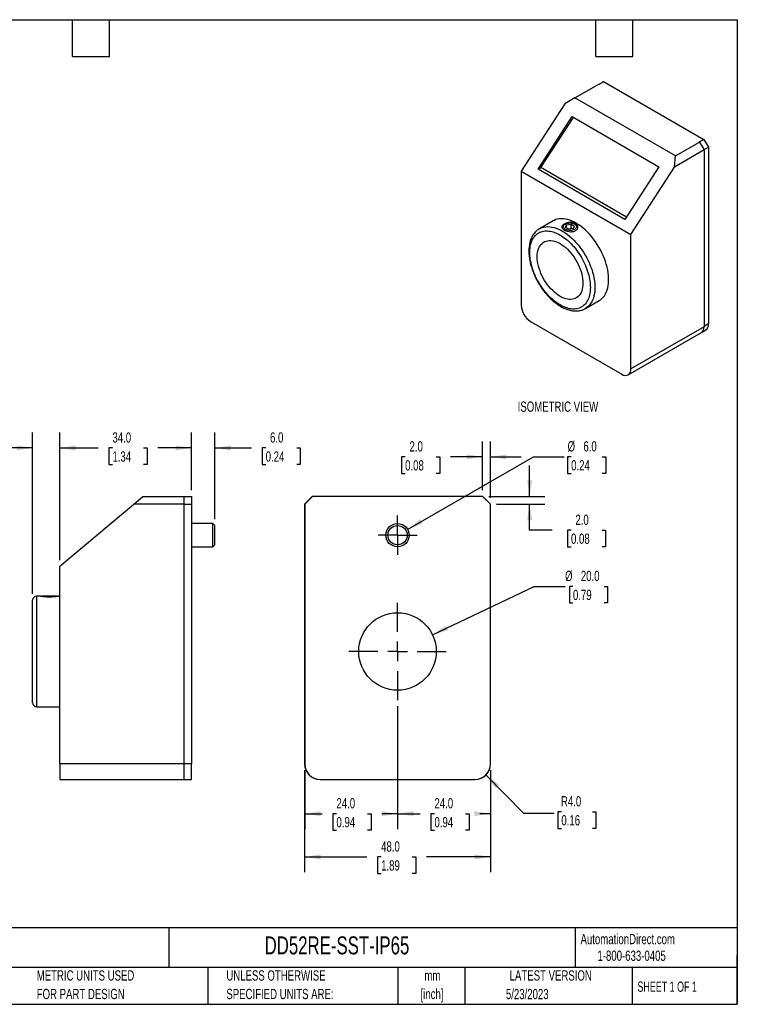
# Model space of a CAD drawing. Header units: millimetres. Extents: x 8 to 341, y 8 to 262.
# Tile 2 of 2: x 156 to 341, y 8 to 262. Entities that reach past the tile are written whole.
import ezdxf

# ---------------------------------------------------------------- set-up
doc = ezdxf.new("R2010")
doc.units = ezdxf.units.MM
doc.header["$LTSCALE"] = 1.25
doc.linetypes.add('CENTERX2', pattern=[20.32, 12.7, -2.54, 2.54, -2.54])
doc.layers.add('CENTER', color=40, linetype='CENTERX2')
doc.layers.add('DIMENSIONS', color=140, linetype='Continuous', lineweight=25)
doc.layers.add('TEXT', color=140, linetype='Continuous', lineweight=25)
doc.styles.add('SLDTEXTSTYLE0', font='TXT', dxfattribs={"width": 0.7})
doc.styles.add('SLDTEXTSTYLE1', font='TXT', dxfattribs={"width": 0.65})
doc.dimstyles.new('SLDDIMSTYLE0', dxfattribs={"dimtxt": 2.69751, "dimasz": 4.1275, "dimexe": 0, "dimexo": 0.0625, "dimgap": 0.674377, "dimtad": 0, "dimtih": 1, "dimtoh": 1, "dimrnd": 1e-09, "dimzin": 4, "dimdsep": 46, "dimtxsty": 'SLDTEXTSTYLE0', "dimsah": 1, "dimcen": 0.09, "dimadec": 0, "dimazin": 1, "dimtfac": 1, "dimtofl": 0, "dimtmove": 0, "dimatfit": 3, "dimfxl": 0, "dimfrac": 2, "dimtolj": 1, "dimtzin": 12, "dimarcsym": 0})
doc.dimstyles.new('SLDDIMSTYLE2', dxfattribs={"dimtxt": 2.69751, "dimasz": 4.1275, "dimexe": 0, "dimexo": 0.0625, "dimgap": 0.674377, "dimtad": 0, "dimtih": 1, "dimtoh": 1, "dimrnd": 1e-09, "dimzin": 4, "dimdsep": 46, "dimtxsty": 'SLDTEXTSTYLE0', "dimsah": 1, "dimcen": 0.09, "dimadec": 0, "dimazin": 1, "dimtfac": 1, "dimtmove": 0, "dimatfit": 0, "dimfxl": 0, "dimfrac": 2, "dimtolj": 1, "dimtzin": 12, "dimarcsym": 0})
doc.dimstyles.new('SLDDIMSTYLE3', dxfattribs={"dimtxt": 2.69751, "dimasz": 4.1275, "dimexe": 0, "dimexo": 0.0625, "dimgap": 0.674377, "dimtad": 0, "dimtih": 1, "dimtoh": 1, "dimrnd": 1e-09, "dimzin": 4, "dimdsep": 46, "dimtxsty": 'SLDTEXTSTYLE0', "dimsah": 1, "dimcen": 0, "dimadec": 0, "dimazin": 1, "dimtfac": 1, "dimtofl": 0, "dimtmove": 0, "dimatfit": 3, "dimfxl": 0, "dimfrac": 2, "dimtolj": 1, "dimtzin": 12, "dimarcsym": 0})
doc.dimstyles.new('SLDDIMSTYLE4', dxfattribs={"dimtxt": 2.69751, "dimasz": 4.1275, "dimexe": 0, "dimexo": 0.0625, "dimgap": 0.674377, "dimtad": 0, "dimtih": 1, "dimtoh": 1, "dimrnd": 1e-09, "dimzin": 4, "dimdsep": 46, "dimtxsty": 'SLDTEXTSTYLE0', "dimsah": 1, "dimcen": 0, "dimadec": 0, "dimazin": 1, "dimtfac": 1, "dimtofl": 0, "dimtmove": 0, "dimatfit": 3, "dimfxl": 0, "dimfrac": 2, "dimtolj": 1, "dimtzin": 12, "dimarcsym": 0})

# ---------------------------------------------------------------- blocks, each defined once
blk = doc.blocks.new('SW_NOTE_0')
at = {"layer": 'TEXT', "color": 0, "char_height": 2.646, "attachment_point": 2, "style": 'SLDTEXTSTYLE0'}
for s, insert in [('mm', (3.56, 3.41)), ('[inch]', (3.45, -1.37))]:
    blk.add_mtext(s, dxfattribs=dict(at, insert=insert))
blk = doc.blocks.new('SW_NOTE_0_1')
at = {"layer": 'TEXT', "color": 0, "char_height": 2.6458, "attachment_point": 1, "style": 'SLDTEXTSTYLE0'}
for s, insert in [('UNLESS OTHERWISE', (0, 3.41)), ('SPECIFIED UNITS ARE:', (0, -1.37))]:
    blk.add_mtext(s, dxfattribs=dict(at, insert=insert))
blk = doc.blocks.new('SW_NOTE_0_5')
at = {"layer": 'TEXT', "color": 0, "char_height": 2.6458, "attachment_point": 1, "style": 'SLDTEXTSTYLE0'}
for s, insert in [('METRIC UNITS USED', (0, 3.41)), ('FOR PART DESIGN', (0, -1.37))]:
    blk.add_mtext(s, dxfattribs=dict(at, insert=insert))
blk = doc.blocks.new('_D_7')
at = {"layer": 'DIMENSIONS'}
for p, q in [((200.54, 140.55), (200.54, 155.43)), ((206.54, 133.05), (206.54, 155.43)), ((200.54, 151.46), (192.6, 151.46)), ((206.54, 151.46), (216, 151.46)), ((219.66, 151.46), (218.75, 151.46)), ((218.75, 151.46), (218.75, 147.17)), ((227.67, 151.46), (228.58, 151.46)), ((228.58, 151.46), (228.58, 147.17)), ((218.75, 147.17), (219.66, 147.17)), ((228.58, 147.17), (227.67, 147.17))]:
    blk.add_line(p, q, dxfattribs=at)
for points in [[(200.54, 151.46), (196.41, 152.1), (196.41, 150.83)], [(206.54, 151.46), (210.67, 150.83), (210.67, 152.1)]]:
    blk.add_solid(points, dxfattribs=at)
at = {"layer": 'DIMENSIONS', "char_height": 2.646, "attachment_point": 1, "style": 'SLDTEXTSTYLE0'}
for s, insert in [('6.0', (220.78, 155.48)), ('0.24', (219.66, 150.58))]:
    blk.add_mtext(s, dxfattribs=dict(at, insert=insert))
blk = doc.blocks.new('_D_8')
at = {"layer": 'DIMENSIONS'}
for p, q in [((166.54, 122.55), (166.54, 155.43)), ((200.54, 140.55), (200.54, 155.43)), ((166.54, 151.46), (176.47, 151.46)), ((180.13, 151.46), (179.22, 151.46)), ((179.22, 151.46), (179.22, 147.17)), ((188.15, 151.46), (189.05, 151.46)), ((189.05, 151.46), (189.05, 147.17)), ((200.54, 151.46), (191.8, 151.46)), ((179.22, 147.17), (180.13, 147.17)), ((189.05, 147.17), (188.15, 147.17))]:
    blk.add_line(p, q, dxfattribs=at)
for points in [[(166.54, 151.46), (170.67, 150.83), (170.67, 152.1)], [(200.54, 151.46), (196.41, 152.1), (196.41, 150.83)]]:
    blk.add_solid(points, dxfattribs=at)
at = {"layer": 'DIMENSIONS', "char_height": 2.646, "attachment_point": 1, "style": 'SLDTEXTSTYLE0'}
for s, insert in [('34.0', (180.13, 155.48)), ('1.34', (180.13, 150.58))]:
    blk.add_mtext(s, dxfattribs=dict(at, insert=insert))
blk = doc.blocks.new('_D_9')
at = {"layer": 'DIMENSIONS'}
for p, q in [((159.54, 113.8), (159.54, 155.43)), ((166.54, 122.55), (166.54, 155.43)), ((138.34, 151.46), (137.44, 151.46)), ((137.44, 151.46), (137.44, 147.17)), ((146.36, 151.46), (147.27, 151.46)), ((147.27, 151.46), (147.27, 147.17)), ((159.54, 151.46), (150.01, 151.46)), ((166.54, 151.46), (174.48, 151.46)), ((137.44, 147.17), (138.34, 147.17)), ((147.27, 147.17), (146.36, 147.17))]:
    blk.add_line(p, q, dxfattribs=at)
for points in [[(159.54, 151.46), (155.41, 152.1), (155.41, 150.83)], [(166.54, 151.46), (170.67, 150.83), (170.67, 152.1)]]:
    blk.add_solid(points, dxfattribs=at)
at = {"layer": 'DIMENSIONS', "char_height": 2.646, "attachment_point": 1, "style": 'SLDTEXTSTYLE0'}
for s, insert in [('7.0', (139.47, 155.48)), ('0.28', (138.34, 150.58))]:
    blk.add_mtext(s, dxfattribs=dict(at, insert=insert))
blk = doc.blocks.new('_D_10')
at = {"layer": 'DIMENSIONS'}
for p, q in [((262.7, 103.26), (288.94, 115.75)), ((288.94, 115.75), (296.88, 115.75)), ((298.92, 115.75), (298.01, 115.75)), ((298.01, 115.75), (298.01, 111.47)), ((306.93, 115.75), (307.84, 115.75)), ((307.84, 115.75), (307.84, 111.47)), ((298.01, 111.47), (298.92, 111.47)), ((307.84, 111.47), (306.93, 111.47))]:
    blk.add_line(p, q, dxfattribs=at)
blk.add_solid([(262.7, 103.26), (266.7, 104.46), (266.16, 105.61)], dxfattribs=at)
at = {"layer": 'DIMENSIONS', "char_height": 2.646, "attachment_point": 1, "style": 'SLDTEXTSTYLE0'}
for s, insert in [('%%c', (296.88, 119.77)), ('20.0', (300.96, 119.77)), ('0.79', (298.92, 114.88))]:
    blk.add_mtext(s, dxfattribs=dict(at, insert=insert))
blk = doc.blocks.new('_D_11')
at = {"layer": 'DIMENSIONS'}
for p, q in [((256.27, 130.46), (288.7, 149.18)), ((288.7, 149.18), (296.64, 149.18)), ((298.45, 149.18), (297.54, 149.18)), ((297.54, 149.18), (297.54, 144.9)), ((306.46, 149.18), (307.37, 149.18)), ((307.37, 149.18), (307.37, 144.9)), ((297.54, 144.9), (298.45, 144.9)), ((307.37, 144.9), (306.46, 144.9))]:
    blk.add_line(p, q, dxfattribs=at)
blk.add_solid([(256.27, 130.46), (260.16, 131.97), (259.53, 133.07)], dxfattribs=at)
at = {"layer": 'DIMENSIONS', "char_height": 2.646, "attachment_point": 1, "style": 'SLDTEXTSTYLE0'}
for s, insert in [('%%c', (297.53, 153.2)), ('6.0', (301.61, 153.2)), ('0.24', (298.45, 148.31))]:
    blk.add_mtext(s, dxfattribs=dict(at, insert=insert))
blk = doc.blocks.new('_D_12')
at = {"layer": 'DIMENSIONS'}
for p, q in [((253.67, 84.83), (253.67, 53.15)), ((277.62, 68.37), (277.62, 53.15)), ((253.67, 57.11), (259.54, 57.11)), ((263.19, 57.11), (262.29, 57.11)), ((262.29, 57.11), (262.29, 52.83)), ((271.21, 57.11), (272.11, 57.11)), ((272.11, 57.11), (272.11, 52.83)), ((277.62, 57.11), (274.86, 57.11)), ((262.29, 52.83), (263.19, 52.83)), ((272.11, 52.83), (271.21, 52.83))]:
    blk.add_line(p, q, dxfattribs=at)
for points in [[(253.67, 57.11), (257.8, 56.48), (257.8, 57.75)], [(277.62, 57.11), (273.49, 57.75), (273.49, 56.48)]]:
    blk.add_solid(points, dxfattribs=at)
at = {"layer": 'DIMENSIONS', "char_height": 2.646, "attachment_point": 1, "style": 'SLDTEXTSTYLE0'}
for s, insert in [('24.0', (263.19, 61.13)), ('0.94', (263.19, 56.24))]:
    blk.add_mtext(s, dxfattribs=dict(at, insert=insert))
blk = doc.blocks.new('_D_13')
at = {"layer": 'DIMENSIONS'}
for p, q in [((253.67, 84.83), (253.67, 53.15)), ((229.72, 68.37), (229.72, 53.15)), ((229.72, 57.11), (234.25, 57.11)), ((237.91, 57.11), (237, 57.11)), ((237, 57.11), (237, 52.83)), ((245.92, 57.11), (246.83, 57.11)), ((246.83, 57.11), (246.83, 52.83)), ((253.67, 57.11), (249.58, 57.11)), ((237, 52.83), (237.91, 52.83)), ((246.83, 52.83), (245.92, 52.83))]:
    blk.add_line(p, q, dxfattribs=at)
for points in [[(229.72, 57.11), (233.85, 56.48), (233.85, 57.75)], [(253.67, 57.11), (249.54, 57.75), (249.54, 56.48)]]:
    blk.add_solid(points, dxfattribs=at)
at = {"layer": 'DIMENSIONS', "char_height": 2.646, "attachment_point": 1, "style": 'SLDTEXTSTYLE0'}
for s, insert in [('24.0', (237.91, 61.13)), ('0.94', (237.91, 56.24))]:
    blk.add_mtext(s, dxfattribs=dict(at, insert=insert))
blk = doc.blocks.new('_D_14')
at = {"layer": 'DIMENSIONS'}
for p, q in [((229.67, 68.37), (229.67, 41.99)), ((277.67, 68.37), (277.67, 41.99)), ((229.67, 45.96), (245.79, 45.96)), ((249.44, 45.96), (248.53, 45.96)), ((248.53, 45.96), (248.53, 41.67)), ((257.46, 45.96), (258.36, 45.96)), ((258.36, 45.96), (258.36, 41.67)), ((277.67, 45.96), (261.11, 45.96)), ((248.53, 41.67), (249.44, 41.67)), ((258.36, 41.67), (257.46, 41.67))]:
    blk.add_line(p, q, dxfattribs=at)
for points in [[(229.67, 45.96), (233.8, 45.33), (233.8, 46.6)], [(277.67, 45.96), (273.54, 46.6), (273.54, 45.33)]]:
    blk.add_solid(points, dxfattribs=at)
at = {"layer": 'DIMENSIONS', "char_height": 2.646, "attachment_point": 1, "style": 'SLDTEXTSTYLE0'}
for s, insert in [('48.0', (249.44, 49.98)), ('1.89', (249.44, 45.08))]:
    blk.add_mtext(s, dxfattribs=dict(at, insert=insert))
blk = doc.blocks.new('_D_15')
at = {"layer": 'DIMENSIONS'}
for p, q in [((276.43, 67.11), (286.18, 57.24)), ((286.18, 57.24), (294.11, 57.24)), ((295.93, 57.62), (295.02, 57.62)), ((295.02, 57.62), (295.02, 53.33)), ((303.94, 57.62), (304.85, 57.62)), ((304.85, 57.62), (304.85, 53.33)), ((295.02, 53.33), (295.93, 53.33)), ((304.85, 53.33), (303.94, 53.33))]:
    blk.add_line(p, q, dxfattribs=at)
blk.add_solid([(276.43, 67.11), (278.88, 63.73), (279.78, 64.62)], dxfattribs=at)
at = {"layer": 'DIMENSIONS', "char_height": 2.646, "attachment_point": 1, "style": 'SLDTEXTSTYLE0'}
for s, insert in [('R4.0', (295.82, 61.64)), ('0.16', (295.93, 56.74))]:
    blk.add_mtext(s, dxfattribs=dict(at, insert=insert))
blk = doc.blocks.new('_D_16')
at = {"layer": 'DIMENSIONS'}
for p, q in [((275.62, 140.55), (275.62, 153.14)), ((277.62, 138.55), (277.62, 153.14)), ((255.63, 149.17), (254.73, 149.17)), ((254.73, 149.17), (254.73, 144.88)), ((263.65, 149.17), (264.56, 149.17)), ((264.56, 149.17), (264.56, 144.88)), ((275.62, 149.17), (267.31, 149.17)), ((277.62, 149.17), (285.56, 149.17)), ((254.73, 144.88), (255.63, 144.88)), ((264.56, 144.88), (263.65, 144.88))]:
    blk.add_line(p, q, dxfattribs=at)
for points in [[(275.62, 149.17), (271.49, 149.8), (271.49, 148.53)], [(277.62, 149.17), (281.75, 148.53), (281.75, 149.8)]]:
    blk.add_solid(points, dxfattribs=at)
at = {"layer": 'DIMENSIONS', "char_height": 2.646, "attachment_point": 1, "style": 'SLDTEXTSTYLE0'}
for s, insert in [('2.0', (256.76, 153.18)), ('0.08', (255.63, 148.29))]:
    blk.add_mtext(s, dxfattribs=dict(at, insert=insert))
blk = doc.blocks.new('_D_17')
at = {"layer": 'DIMENSIONS'}
for p, q in [((287.73, 138.96), (287.73, 146.9)), ((277.26, 138.96), (291.7, 138.96)), ((279.21, 136.96), (291.7, 136.96)), ((287.73, 130.25), (287.73, 136.96)), ((293.56, 130.25), (287.73, 130.25)), ((298.42, 130.25), (297.52, 130.25)), ((297.52, 130.25), (297.52, 125.96)), ((306.44, 130.25), (307.35, 130.25)), ((307.35, 130.25), (307.35, 125.96)), ((297.52, 125.96), (298.42, 125.96)), ((307.35, 125.96), (306.44, 125.96))]:
    blk.add_line(p, q, dxfattribs=at)
for points in [[(287.73, 138.96), (288.37, 143.09), (287.1, 143.09)], [(287.73, 136.96), (287.1, 132.83), (288.37, 132.83)]]:
    blk.add_solid(points, dxfattribs=at)
at = {"layer": 'DIMENSIONS', "char_height": 2.646, "attachment_point": 1, "style": 'SLDTEXTSTYLE0'}
for s, insert in [('2.0', (299.55, 134.26)), ('0.08', (298.42, 129.37))]:
    blk.add_mtext(s, dxfattribs=dict(at, insert=insert))
blk = doc.blocks.new('SW_CENTERMARKSYMBOL_1')
at = {"layer": 'CENTER', "color": 0}
for p, q in [((0, 5.08), (0, 12.54)), ((-5.08, 0), (-12.54, 0)), ((0, 0), (-2.54, 0)), ((0, 0), (0, 2.54)), ((0, 0), (0, -2.54)), ((0, 0), (2.54, 0)), ((5.08, 0), (12.54, 0)), ((0, -5.08), (0, -12.54))]:
    blk.add_line(p, q, dxfattribs=at)
blk = doc.blocks.new('SW_CENTERMARKSYMBOL_2')
at = {"layer": 'CENTER', "color": 0}
for p, q in [((0, 2.54), (0, 5.04)), ((0, 0), (0, 2.54)), ((-2.54, 0), (-5.04, 0)), ((0, 0), (-2.54, 0)), ((0, 0), (0, -2.54)), ((0, 0), (2.54, 0)), ((2.54, 0), (5.04, 0)), ((0, -2.54), (0, -5.04))]:
    blk.add_line(p, q, dxfattribs=at)

msp = doc.modelspace()

# ---------------------------------------------------------------- linework, layer by layer
for p, q in [((299.403, 241.754), (305.619, 245.343)), ((305.619, 245.343), (305.648, 245.326)), ((305.648, 245.326), (306.827, 246.006)), ((306.827, 246.006), (332.695, 231.073)), ((299.403, 241.754), (296.82, 240.263)), ((325.33, 226.787), (299.403, 241.754)), ((296.82, 240.263), (285.584, 222.89)), ((289.935, 223.36), (298.713, 236.934)), ((290.637, 223.766), (299.034, 236.749)), ((298.713, 236.934), (321.105, 224.007)), ((325.33, 226.787), (331.546, 230.375)), ((331.517, 230.392), (332.695, 231.073)), ((331.517, 230.392), (331.546, 230.375)), ((331.546, 230.375), (332.725, 228.334)), ((332.695, 231.073), (333.874, 229.031)), ((332.71, 228.36), (333.874, 229.031)), ((333.874, 229.031), (333.874, 183.441)), ((332.725, 228.334), (325.104, 223.935)), ((325.104, 223.935), (325.33, 226.787)), ((332.725, 228.334), (332.725, 182.744)), ((289.935, 223.36), (290.637, 223.766)), ((312.709, 211.024), (290.637, 223.766)), ((321.105, 224.007), (312.327, 210.434)), ((313.869, 206.561), (325.104, 223.935)), ((285.584, 222.89), (313.869, 206.561)), ((285.584, 222.89), (285.584, 188.187)), ((312.327, 210.434), (289.935, 223.36)), ((293.789, 210.04), (290.254, 207.999)), ((296.951, 209.217), (296.662, 209.05)), ((296.974, 208.354), (297.285, 209.025)), ((297.824, 207.863), (296.974, 208.354)), ((297.285, 209.025), (298.447, 209.204)), ((297.285, 208.174), (297.285, 209.025)), ((298.447, 209.204), (299.297, 208.713)), ((298.447, 207.959), (298.447, 209.204)), ((298.986, 208.043), (299.297, 208.713)), ((299.609, 209.05), (299.32, 209.217)), ((290.254, 207.999), (290.279, 208.013)), ((298.986, 208.043), (297.824, 207.863)), ((313.869, 171.858), (313.869, 206.561)), ((302.128, 187.43), (305.663, 189.471)), ((287.941, 184.104), (311.512, 170.497)), ((333.874, 183.441), (332.725, 182.778)), ((313.178, 170.332), (332.034, 181.218)), ((332.725, 182.744), (313.869, 171.858)), ((332.241, 181.371), (333.183, 181.915)), ((185.609, 136.961), (187.992, 138.961)), ((187.992, 138.961), (198.541, 138.961)), ((198.541, 138.961), (198.541, 136.961)), ((198.541, 138.961), (200.541, 138.961)), ((200.541, 138.961), (200.541, 136.961)), ((231.672, 138.961), (229.672, 136.961)), ((231.722, 138.961), (229.722, 136.961)), ((231.722, 138.961), (231.672, 138.961)), ((275.622, 138.961), (231.722, 138.961)), ((277.622, 136.961), (275.622, 138.961)), ((275.672, 138.961), (275.622, 138.961)), ((277.672, 136.961), (275.672, 138.961)), ((166.541, 120.961), (185.609, 136.961)), ((198.541, 136.961), (185.609, 136.961)), ((198.541, 136.961), (198.541, 69.961)), ((198.541, 136.961), (200.541, 136.961)), ((200.541, 136.961), (200.541, 69.961)), ((229.672, 136.961), (229.672, 69.961)), ((229.722, 136.961), (229.722, 69.961)), ((277.622, 69.961), (277.622, 136.961)), ((277.672, 69.961), (277.672, 136.961)), ((206.041, 131.961), (200.541, 131.961)), ((206.541, 131.461), (206.041, 131.961)), ((206.041, 125.961), (206.041, 131.961)), ((206.541, 126.461), (206.541, 131.461)), ((200.541, 125.961), (206.041, 125.961)), ((206.041, 125.961), (206.541, 126.461)), ((166.541, 69.961), (166.541, 120.961)), ((161.347, 113.211), (160.541, 113.211)), ((160.541, 113.211), (160.541, 84.711)), ((161.831, 113.211), (161.763, 113.143)), ((165.85, 113.211), (161.831, 113.211)), ((165.918, 113.143), (165.85, 113.211)), ((166.541, 113.211), (166.332, 113.211)), ((160.541, 84.711), (166.541, 84.711)), ((198.541, 69.961), (166.541, 69.961)), ((166.541, 69.961), (166.541, 65.961)), ((198.541, 69.961), (198.541, 65.961)), ((200.541, 69.961), (198.541, 69.961)), ((200.541, 65.961), (200.541, 69.961)), ((166.541, 65.961), (198.541, 65.961)), ((198.541, 65.961), (200.541, 65.961)), ((233.722, 65.961), (273.622, 65.961))]:
    msp.add_line(p, q)
at = {"flags": 128}
for points in [[(290.279, 208.013), (290.515, 208.137), (290.955, 208.318), (291.421, 208.448), (291.909, 208.527), (292.418, 208.555), (292.944, 208.531), (293.486, 208.456), (294.041, 208.329), (294.606, 208.152), (295.179, 207.925), (295.756, 207.649), (296.336, 207.326), (296.915, 206.957), (297.49, 206.544), (298.059, 206.089), (298.62, 205.594), (299.168, 205.062), (299.703, 204.495), (300.221, 203.895), (300.719, 203.266), (301.197, 202.61), (301.65, 201.931), (302.077, 201.232), (302.476, 200.516), (302.845, 199.787), (303.183, 199.048), (303.487, 198.302), (303.756, 197.554), (303.99, 196.807), (304.186, 196.064), (304.344, 195.328), (304.463, 194.605), (304.543, 193.896), (304.583, 193.205), (304.583, 192.535), (304.543, 191.891), (304.463, 191.274), (304.344, 190.687), (304.186, 190.135), (303.99, 189.618), (303.756, 189.14), (303.487, 188.703), (303.183, 188.309), (302.845, 187.959), (302.476, 187.656), (302.128, 187.43)], [(305.663, 189.471), (306.012, 189.697), (306.381, 190), (306.718, 190.35), (307.022, 190.744), (307.292, 191.181), (307.525, 191.659), (307.721, 192.176), (307.879, 192.728), (307.998, 193.315), (308.078, 193.932), (308.118, 194.576), (308.118, 195.246), (308.078, 195.937), (307.998, 196.646), (307.879, 197.369), (307.721, 198.105), (307.525, 198.848), (307.292, 199.595), (307.022, 200.343), (306.718, 201.089), (306.381, 201.828), (306.012, 202.557), (305.612, 203.273), (305.185, 203.972), (304.732, 204.651), (304.255, 205.307), (303.756, 205.936), (303.239, 206.536), (302.704, 207.103), (302.155, 207.635), (301.595, 208.13), (301.026, 208.585), (300.45, 208.998), (299.871, 209.367), (299.292, 209.69), (298.714, 209.966), (298.142, 210.193), (297.576, 210.37), (297.022, 210.497), (296.48, 210.572), (295.953, 210.596), (295.445, 210.568), (294.956, 210.489), (294.491, 210.359), (294.051, 210.178), (293.789, 210.04)], [(296.951, 209.217), (297.189, 209.331), (297.459, 209.418), (297.752, 209.475), (298.058, 209.499), (298.367, 209.491), (298.668, 209.45), (298.95, 209.378), (299.205, 209.277), (299.424, 209.151), (299.598, 209.004), (299.723, 208.841), (299.794, 208.667), (299.808, 208.489), (299.766, 208.312), (299.667, 208.143), (299.517, 207.987), (299.32, 207.85), (299.082, 207.736), (298.812, 207.649), (298.519, 207.592), (298.213, 207.568), (297.904, 207.576), (297.603, 207.617), (297.321, 207.689), (297.066, 207.79), (296.847, 207.916), (296.672, 208.063), (296.548, 208.226), (296.477, 208.4), (296.463, 208.578), (296.505, 208.755), (296.604, 208.924), (296.754, 209.08), (296.951, 209.217)], [(289.709, 200.776), (289.729, 201.326), (289.789, 201.85), (289.889, 202.342), (290.028, 202.801), (290.205, 203.223), (290.419, 203.605), (290.669, 203.944), (290.952, 204.238), (291.266, 204.486), (291.611, 204.685), (291.982, 204.833), (292.379, 204.931), (292.797, 204.978), (293.235, 204.972), (293.688, 204.915), (294.155, 204.806), (294.632, 204.646), (295.115, 204.437), (295.602, 204.179), (296.088, 203.875), (296.571, 203.526), (297.048, 203.136), (297.515, 202.706), (297.969, 202.239), (298.406, 201.74), (298.825, 201.21), (299.221, 200.655), (299.593, 200.077), (299.937, 199.48), (300.252, 198.869), (300.535, 198.248), (300.784, 197.621), (300.998, 196.993), (301.175, 196.366), (301.314, 195.747), (301.414, 195.139), (301.474, 194.546), (301.494, 193.973), (301.474, 193.422), (301.414, 192.899), (301.314, 192.406), (301.175, 191.948), (300.998, 191.526), (300.784, 191.144), (300.535, 190.805), (300.252, 190.511), (299.937, 190.263), (299.593, 190.064), (299.221, 189.915), (298.825, 189.817), (298.406, 189.771), (297.969, 189.777), (297.515, 189.834), (297.048, 189.943), (296.571, 190.103), (296.088, 190.312), (295.602, 190.57), (295.115, 190.874), (294.632, 191.223), (294.155, 191.613), (293.688, 192.043), (293.235, 192.509), (292.797, 193.009), (292.379, 193.538), (291.982, 194.094), (291.611, 194.672), (291.266, 195.269), (290.952, 195.879), (290.669, 196.5), (290.419, 197.127), (290.205, 197.756), (290.028, 198.382), (289.889, 199.002), (289.789, 199.61), (289.729, 200.203), (289.709, 200.776)]]:
    msp.add_lwpolyline(points, dxfattribs=at)
for centre, radius in [((253.672, 128.961), 3), ((253.672, 128.961), 2.5), ((253.672, 98.961), 10)]:
    msp.add_circle(centre, radius)
for centre, radius, start, end in [((297.142, 208.042), 1.116, 115.45284, 164.51364), ((299.129, 208.047), 1.112, 13.17127, 64.42619), ((290.702, 188.419), 5.123, 182.60548, 237.39452), ((332.197, 183.281), 1.685, 305.84152, 5.47066), ((331.145, 182.539), 1.593, 303.93673, 7.37545), ((312.432, 171.625), 1.456, 230.79671, 9.21404), ((160.541, 112.211), 1, 90, 180), ((160.541, 85.711), 1, 180, 270), ((233.672, 69.961), 4, 180, 270), ((233.722, 69.961), 4, 180, 270), ((273.622, 69.961), 4, 270, 0), ((273.672, 69.961), 4, 270, 0)]:
    msp.add_arc(centre, radius, start, end)
for points, knots in [([(296.303, 207.95), (296.237, 208.014), (296.184, 208.08), (296.104, 208.215), (296.077, 208.283), (296.035, 208.488), (296.061, 208.627), (296.178, 208.828), (296.23, 208.895), (296.358, 209.023), (296.433, 209.084), (296.605, 209.203), (296.703, 209.259), (296.913, 209.363), (297.025, 209.411), (297.388, 209.54), (297.651, 209.604), (298.059, 209.658), (298.195, 209.668), (298.465, 209.672), (298.601, 209.666), (298.862, 209.638), (298.987, 209.615), (299.229, 209.553), (299.344, 209.513), (299.661, 209.37), (299.84, 209.241), (300.033, 209.018), (300.087, 208.937), (300.167, 208.771), (300.194, 208.685), (300.222, 208.51), (300.222, 208.42), (300.197, 208.245), (300.171, 208.158), (300.093, 207.99), (300.041, 207.91), (299.914, 207.76), (299.838, 207.689), (299.665, 207.563), (299.57, 207.507), (299.36, 207.41), (299.245, 207.369), (299.005, 207.305), (298.88, 207.282), (298.619, 207.252), (298.484, 207.245), (298.08, 207.25), (297.802, 207.286), (297.412, 207.377), (297.283, 207.415), (297.042, 207.499), (296.929, 207.546), (296.716, 207.65), (296.618, 207.706), (296.444, 207.824), (296.368, 207.885), (296.303, 207.95)], [0, 0, 0, 0, 0.03125, 0.03125, 0.0625, 0.0625, 0.125, 0.125, 0.15625, 0.15625, 0.1875, 0.1875, 0.21875, 0.21875, 0.25, 0.25, 0.3125, 0.3125, 0.34375, 0.34375, 0.375, 0.375, 0.40625, 0.40625, 0.4375, 0.4375, 0.5, 0.5, 0.53125, 0.53125, 0.5625, 0.5625, 0.59375, 0.59375, 0.625, 0.625, 0.65625, 0.65625, 0.6875, 0.6875, 0.71875, 0.71875, 0.75, 0.75, 0.78125, 0.78125, 0.8125, 0.8125, 0.875, 0.875, 0.90625, 0.90625, 0.9375, 0.9375, 0.96875, 0.96875, 1, 1, 1, 1]), ([(290.285, 208.01), (290.212, 207.969), (289.998, 207.851), (289.669, 207.606), (289.297, 207.275), (288.965, 206.905), (288.671, 206.507), (288.417, 206.087), (288.193, 205.633), (288.001, 205.149), (287.843, 204.636), (287.717, 204.098), (287.626, 203.535), (287.569, 202.952), (287.545, 202.35), (287.555, 201.733), (287.598, 201.102), (287.673, 200.461), (287.78, 199.812), (287.918, 199.157), (288.085, 198.501), (288.28, 197.846), (288.501, 197.199), (288.743, 196.569), (288.996, 195.973), (289.233, 195.462), (289.456, 195.012), (289.684, 194.577), (289.855, 194.275), (289.948, 194.111)], [0, 0, 0, 0, 0.0207396, 0.0608593, 0.1017666, 0.1436321, 0.1821043, 0.2209123, 0.2600376, 0.2994353, 0.3390435, 0.3787959, 0.4186306, 0.4584953, 0.4983484, 0.5381489, 0.5778747, 0.6175067, 0.6570237, 0.6963973, 0.7355834, 0.7745046, 0.813012, 0.8507797, 0.8869465, 0.9199022, 0.9433072, 0.9692348, 1, 1, 1, 1]), ([(287.794, 201.882), (287.794, 201.332), (287.884, 200.147), (288.302, 198.225), (289.027, 196.191), (290.041, 194.164), (291.29, 192.271), (292.689, 190.627), (294.144, 189.303), (295.602, 188.308), (297.059, 187.621), (298.514, 187.264), (299.913, 187.293), (301.162, 187.744), (302.176, 188.6), (302.901, 189.798), (303.319, 191.236), (303.453, 192.842), (303.319, 194.602), (302.901, 196.524), (302.176, 198.558), (301.162, 200.585), (299.913, 202.477), (298.514, 204.122), (297.059, 205.445), (295.602, 206.441), (294.144, 207.128), (292.689, 207.485), (291.29, 207.455), (290.041, 207.005), (289.027, 206.149), (288.302, 204.951), (287.884, 203.512), (287.794, 202.432), (287.794, 201.882)], [0, 0, 0, 0, 0.029129, 0.0600028, 0.0921602, 0.125, 0.1578398, 0.1899972, 0.220871, 0.25, 0.279129, 0.3100028, 0.3421602, 0.375, 0.4078398, 0.4399972, 0.470871, 0.5, 0.529129, 0.5600028, 0.5921602, 0.625, 0.6578398, 0.6899972, 0.720871, 0.75, 0.779129, 0.8100028, 0.8421602, 0.875, 0.9078398, 0.9399972, 0.970871, 1, 1, 1, 1]), ([(289.948, 194.111), (290.083, 193.882), (290.273, 193.561), (290.572, 193.098), (290.833, 192.709), (291.157, 192.257), (291.509, 191.795), (291.889, 191.327), (292.293, 190.862), (292.718, 190.406), (293.16, 189.965), (293.619, 189.542), (294.09, 189.141), (294.572, 188.765), (295.064, 188.416), (295.562, 188.097), (296.066, 187.808), (296.574, 187.553), (297.084, 187.332), (297.594, 187.147), (298.103, 187), (298.609, 186.891), (299.109, 186.823), (299.603, 186.795), (300.088, 186.809), (300.563, 186.866), (301.026, 186.966), (301.473, 187.112), (301.842, 187.268), (302.05, 187.392), (302.124, 187.435)], [0, 0, 0, 0, 0.0434535, 0.0610291, 0.0901821, 0.1203998, 0.1527622, 0.1864744, 0.2212174, 0.256738, 0.2928587, 0.32945, 0.3664168, 0.4036878, 0.4412094, 0.4789402, 0.5168481, 0.5549069, 0.5930902, 0.6313714, 0.6697274, 0.7081355, 0.7465751, 0.7850326, 0.8235083, 0.8620249, 0.9006359, 0.939431, 0.9785372, 1, 1, 1, 1]), ([(159.541, 85.711), (159.541, 85.712), (159.541, 85.713), (159.541, 85.727), (159.541, 85.75), (159.541, 85.781), (159.541, 85.822), (159.541, 85.872), (159.541, 85.983), (159.541, 86.206), (159.541, 86.627), (159.541, 87.175), (159.541, 88.086), (159.541, 89.525), (159.541, 91.644), (159.541, 94.018), (159.541, 96.488), (159.541, 98.961), (159.541, 101.433), (159.541, 103.903), (159.541, 106.278), (159.541, 108.396), (159.541, 109.836), (159.541, 110.746), (159.541, 111.294), (159.541, 111.715), (159.541, 111.958), (159.541, 112.091), (159.541, 112.16), (159.541, 112.203), (159.541, 112.208), (159.541, 112.211)], [0, 0, 0, 0, 0.0083412, 0.0166693, 0.0249898, 0.0333084, 0.041631, 0.0499632, 0.0583107, 0.0892003, 0.1201025, 0.1522798, 0.1844697, 0.2501186, 0.3157675, 0.3800521, 0.4417709, 0.5000017, 0.5582325, 0.6199513, 0.684236, 0.7498848, 0.8155337, 0.847711, 0.8799009, 0.9107905, 0.9416927, 0.95628, 0.97084, 0.9854031, 1, 1, 1, 1]), ([(166.332, 113.209), (166.334, 113.209), (166.34, 113.21), (166.273, 113.199), (166.138, 113.176), (165.933, 113.144), (165.672, 113.108), (165.358, 113.07), (165.007, 113.036), (164.621, 113.009), (164.216, 112.993), (163.795, 112.988), (163.377, 112.995), (162.966, 113.015), (162.584, 113.044), (162.235, 113.08), (161.937, 113.117), (161.69, 113.153), (161.505, 113.183), (161.388, 113.202), (161.336, 113.212), (161.345, 113.21), (161.347, 113.21)], [0, 0, 0, 0, 0.0252857, 0.0783121, 0.1329241, 0.1860384, 0.2407011, 0.2931459, 0.3470685, 0.3991214, 0.4526561, 0.5052067, 0.5593132, 0.6124785, 0.6672285, 0.7201656, 0.7746247, 0.826873, 0.8805912, 0.9327275, 0.9863663, 1, 1, 1, 1])]:
    msp.add_open_spline(points, degree=3, knots=knots)
at = {"layer": 'TEXT'}
for p, q in [((7.937, 261.937), (341.312, 261.937)), ((169.863, 252.412), (169.863, 261.937)), ((179.387, 252.412), (179.387, 261.937)), ((304.8, 252.412), (304.8, 261.937)), ((314.325, 252.412), (314.325, 261.937)), ((341.312, 261.937), (341.312, 7.937)), ((169.863, 252.412), (179.387, 252.412)), ((304.8, 252.412), (314.325, 252.412)), ((341.312, 27.658), (7.937, 27.658)), ((194.699, 27.658), (194.699, 17.462)), ((299.469, 27.658), (299.469, 17.462)), ((341.312, 7.937), (341.312, 20.637)), ((341.312, 17.462), (7.937, 17.462)), ((204.725, 17.462), (204.725, 7.937)), ((253.78, 17.462), (253.78, 7.937)), ((271.015, 17.462), (271.015, 7.937)), ((314.186, 17.462), (314.186, 7.937)), ((7.937, 7.937), (341.312, 7.937))]:
    msp.add_line(p, q, dxfattribs=at)

# ---------------------------------------------------------------- block references
at = {"layer": 'CENTER'}
for name, p in [('SW_CENTERMARKSYMBOL_2', (253.672, 128.961)), ('SW_CENTERMARKSYMBOL_1', (253.672, 98.961))]:
    msp.add_blockref(name, p, dxfattribs=at)
at = {"layer": 'TEXT'}
for name, p in [('SW_NOTE_0_5', (160.598, 13.294)), ('SW_NOTE_0_1', (209.51, 13.294)), ('SW_NOTE_0', (259.108, 13.291))]:
    msp.add_blockref(name, p, dxfattribs=at)

# ---------------------------------------------------------------- texts
for s, insert, char_height, attachment_point, style in [('ISOMETRIC VIEW', (284.66, 163.433), 2.64583, 1, 'SLDTEXTSTYLE0'), ('DD52RE-SST-IP65', (219.377, 25.455), 4.63021, 1, 'SLDTEXTSTYLE0'), ('AutomationDirect.com', (300.869, 26.096), 2.64583, 1, 'SLDTEXTSTYLE0'), ('1-800-633-0405', (305.239, 21.796), 2.64583, 1, 'SLDTEXTSTYLE0'), ('LATEST VERSION', (293.19, 16.705), 2.64583, 2, 'SLDTEXTSTYLE0'), ('SHEET 1 OF 1', (315.552, 13.814), 2.64583, 1, 'SLDTEXTSTYLE1'), ('5/23/2023', (287.127, 11.909), 2.6458, 2, 'SLDTEXTSTYLE0')]:
    msp.add_mtext(s, dxfattribs=dict(at, insert=insert, char_height=char_height, attachment_point=attachment_point, style=style))

# ---------------------------------------------------------------- dimensions: what is measured, and where the dimension line sits
at = {"layer": 'DIMENSIONS'}
for base, p1, p2, dimstyle, picture, middle in [((159.541, 151.461), (166.541, 120.961), (159.541, 112.211), 'SLDDIMSTYLE2', '_D_9', (142.352, 151.461)), ((166.541, 151.461), (200.541, 138.961), (166.541, 120.961), 'SLDDIMSTYLE0', '_D_8', (184.138, 151.461)), ((200.541, 151.461), (206.541, 131.461), (200.541, 138.961), 'SLDDIMSTYLE2', '_D_7', (223.665, 151.461)), ((277.622, 149.17), (275.622, 138.961), (277.622, 136.961), 'SLDDIMSTYLE2', '_D_16', (259.642, 149.17)), ((229.722, 57.114), (253.672, 86.421), (229.722, 69.961), 'SLDDIMSTYLE0', '_D_13', (241.916, 57.114)), ((253.672, 57.114), (277.622, 69.961), (253.672, 86.421), 'SLDDIMSTYLE0', '_D_12', (267.199, 57.114))]:
    dim = msp.add_linear_dim(base=base, p1=p1, p2=p2, dimstyle=dimstyle, dxfattribs=at)
    dim.commit()
    dim.dimension.update_dxf_attribs({"geometry": picture, "text_midpoint": middle, "dimtype": 160})
for p1, p2, picture, middle in [((251.074, 127.461), (256.27, 130.461), '_D_11', (302.455, 149.183)), ((244.643, 94.662), (262.701, 103.259), '_D_10', (302.927, 115.753))]:
    dim = msp.add_diameter_dim_2p(p1=p1, p2=p2, dimstyle='SLDDIMSTYLE3', dxfattribs=at)
    dim.commit()
    dim.dimension.update_dxf_attribs({"geometry": picture, "text_midpoint": middle, "dimtype": 163})
for base, p1, p2, angle, dimstyle, picture, middle in [((287.734, 136.961), (275.672, 138.961), (277.622, 136.961), 90, 'SLDDIMSTYLE2', '_D_17', (287.734, 130.245)), ((277.672, 45.961), (229.672, 69.961), (277.672, 69.961), 0, 'SLDDIMSTYLE0', '_D_14', (253.449, 45.961))]:
    dim = msp.add_linear_dim(base=base, p1=p1, p2=p2, angle=angle, dimstyle=dimstyle, dxfattribs=at)
    dim.commit()
    dim.dimension.update_dxf_attribs({"geometry": picture, "text_midpoint": middle, "dimtype": 160})
dim = msp.add_radius_dim(center=(273.622, 69.961), mpoint=(276.432, 67.114), dimstyle='SLDDIMSTYLE4', dxfattribs=at)
dim.commit()
dim.dimension.update_dxf_attribs({"geometry": '_D_15', "text_midpoint": (299.934, 57.241), "dimtype": 164})

doc.saveas('drawing.dxf')
